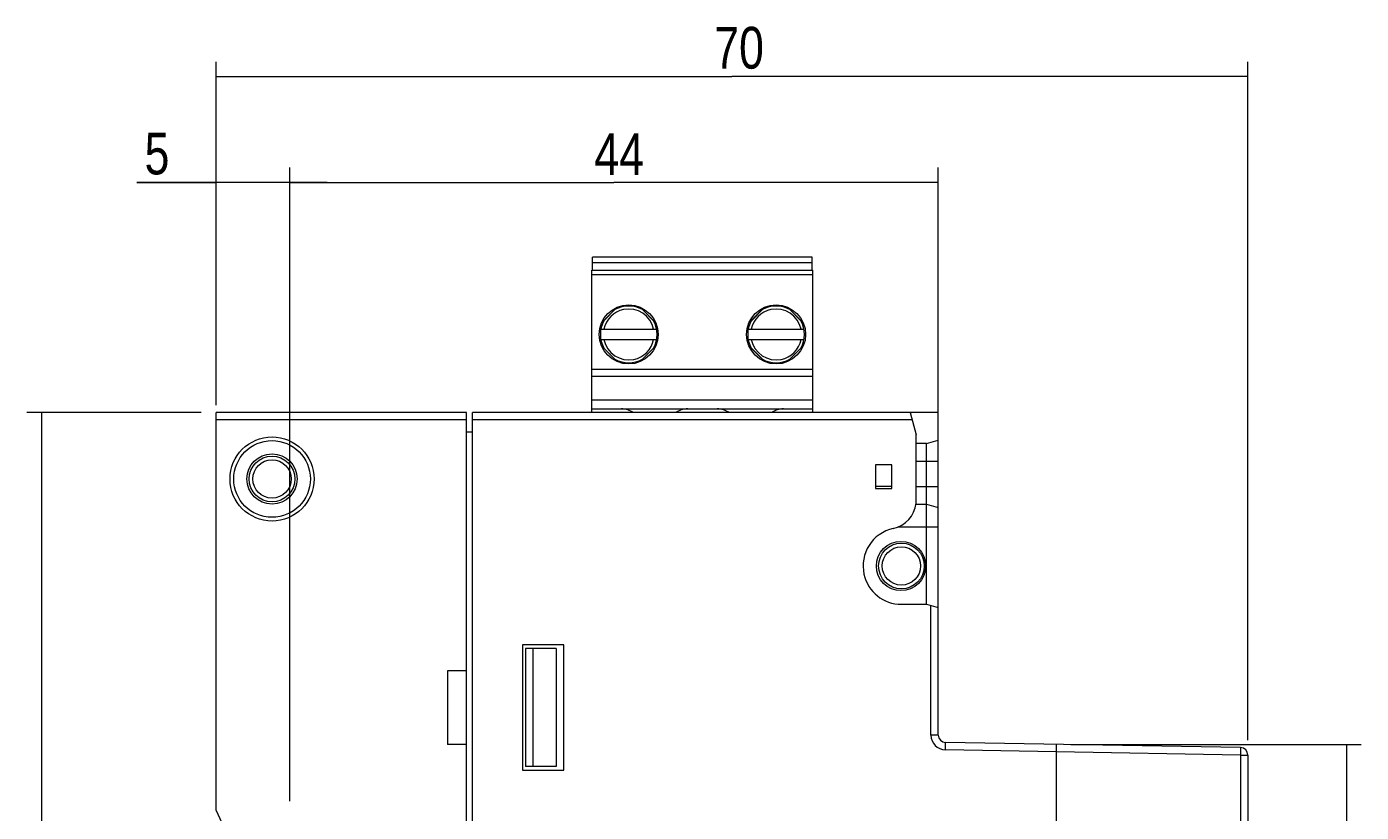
# Model space of a CAD drawing. Extents: x 167 to 469, y 389 to 524.
# Tile 8 of 21: x 233 to 323, y 471 to 524. Entities that reach past the tile are written whole.
import ezdxf

# ---------------------------------------------------------------- set-up
doc = ezdxf.new("R2010")
doc.units = 0
doc.header["$MEASUREMENT"] = 0
doc.layers.get('0').update_dxf_attribs({"lineweight": 0})
doc.layers.add('02___PRT_ALL_AXES', color=7, linetype='Continuous', lineweight=0)

# ---------------------------------------------------------------- blocks, each defined once
blk = doc.blocks.new('Block_1')
at = {"color": 8, "lineweight": 9, "true_color": 0x808080}
blk.add_line((250.728, 471.89), (250.728, 514.854), dxfattribs=at)
at = {"color": 250, "lineweight": 9, "true_color": 0x1d1d1b}
for p, q in [((294.728, 477.371), (294.728, 514.854)), ((250.728, 513.854), (272.728, 513.854)), ((294.728, 513.854), (272.728, 513.854))]:
    blk.add_line(p, q, dxfattribs=at)
at = {"insert": (271.395, 514.354), "char_height": 0.2, "attachment_point": 7}
blk.add_mtext('\\C250;\\c1776925;\\FNetto Pro|b0|i0|c1;\\H2.832000;\\W0.800000;44', dxfattribs=at)
blk = doc.blocks.new('Block_2')
at = {"color": 250, "lineweight": 9, "true_color": 0x1d1d1b}
for p, q in [((245.728, 498.74), (245.728, 522.027)), ((315.728, 476.022), (315.728, 522.027)), ((245.728, 521.027), (280.728, 521.027)), ((315.728, 521.027), (280.728, 521.027))]:
    blk.add_line(p, q, dxfattribs=at)
at = {"insert": (279.528, 521.527), "char_height": 0.2, "attachment_point": 7}
blk.add_mtext('\\C250;\\c1776925;\\FMyriad Pro|b0|i0|c1;\\H2.832000;\\W0.800000;70', dxfattribs=at)
blk = doc.blocks.new('Block_3')
at = {"color": 250, "lineweight": 9, "true_color": 0x1d1d1b}
for p, q in [((303.728, 475.74), (323.429, 475.74)), ((322.429, 475.74), (322.429, 453.24)), ((322.429, 430.74), (322.429, 453.24)), ((303.728, 430.74), (323.429, 430.74))]:
    blk.add_line(p, q, dxfattribs=at)
at = {"insert": (321.929, 452.029), "char_height": 0.2, "attachment_point": 7, "rotation": 90}
blk.add_mtext('\\C250;\\c1776925;\\FNetto Pro|b0|i0|c1;\\H2.832000;\\W0.800000;45', dxfattribs=at)
blk = doc.blocks.new('Block_4')
at = {"color": 250, "lineweight": 9, "true_color": 0x1d1d1b}
for p, q in [((245.728, 498.74), (245.728, 514.854)), ((250.728, 471.89), (250.728, 514.854)), ((240.348, 513.854), (245.728, 513.854)), ((253.278, 513.854), (245.778, 513.854))]:
    blk.add_line(p, q, dxfattribs=at)
at = {"color": 8, "lineweight": 9, "true_color": 0x808080}
blk.add_line((245.728, 513.854), (240.348, 513.854), dxfattribs=at)
at = {"insert": (240.881, 514.354), "char_height": 0.2, "attachment_point": 7}
blk.add_mtext('\\C250;\\c1776925;\\FNetto Pro|b0|i0|c1;\\H2.832000;\\W0.800000;5', dxfattribs=at)
blk = doc.blocks.new('Block_7')
at = {"color": 250, "lineweight": 9, "true_color": 0x1d1d1b}
for p, q in [((244.728, 498.24), (232.883, 498.24)), ((233.883, 498.24), (233.883, 453.24))]:
    blk.add_line(p, q, dxfattribs=at)

msp = doc.modelspace()

# ---------------------------------------------------------------- linework, layer by layer
at = {"color": 18, "lineweight": 9, "true_color": 0x000000}
for p, q in [((271.278, 507.89), (271.278, 508.79)), ((286.178, 508.79), (271.278, 508.79)), ((286.178, 508.39), (271.278, 508.39)), ((286.178, 507.89), (286.178, 508.79)), ((271.228, 498.24), (271.228, 507.89)), ((271.228, 507.89), (286.228, 507.89)), ((286.228, 507.59), (271.228, 507.59)), ((286.228, 498.24), (286.228, 507.89)), ((271.886, 504.319), (272.949, 505.382)), ((272.952, 505.38), (271.889, 504.317)), ((275.568, 504.317), (274.505, 505.38)), ((274.508, 505.382), (275.57, 504.319)), ((281.886, 504.319), (282.949, 505.382)), ((282.952, 505.38), (281.889, 504.317)), ((285.568, 504.317), (284.505, 505.38)), ((284.508, 505.382), (285.57, 504.319)), ((271.836, 503.89), (275.621, 503.89)), ((281.836, 503.89), (285.621, 503.89)), ((271.836, 503.19), (275.621, 503.19)), ((272.949, 501.698), (271.886, 502.761)), ((271.889, 502.763), (272.952, 501.7)), ((274.505, 501.7), (275.568, 502.763)), ((275.57, 502.761), (274.508, 501.698)), ((281.836, 503.19), (285.621, 503.19)), ((282.949, 501.698), (281.886, 502.761)), ((281.889, 502.763), (282.952, 501.7)), ((284.505, 501.7), (285.568, 502.763)), ((285.57, 502.761), (284.508, 501.698)), ((271.228, 501.19), (286.228, 501.19)), ((286.228, 500.69), (271.228, 500.69)), ((286.228, 499.09), (271.228, 499.09)), ((245.728, 471.249), (245.728, 498.24)), ((262.728, 498.24), (245.728, 498.24)), ((262.728, 408.24), (262.728, 498.24)), ((263.128, 408.24), (263.128, 498.24)), ((294.728, 498.24), (263.128, 498.24)), ((271.228, 498.49), (286.228, 498.49)), ((292.827, 498.24), (293.228, 496.74)), ((294.728, 476.371), (294.728, 498.24)), ((262.728, 497.74), (245.728, 497.74)), ((292.96, 497.74), (263.128, 497.74)), ((262.728, 496.94), (263.128, 496.937)), ((293.228, 492.09), (293.228, 496.74)), ((293.929, 496.15), (294.728, 496.364)), ((293.929, 496.15), (293.228, 496.138)), ((293.929, 485.239), (293.929, 496.15)), ((290.478, 494.69), (290.478, 493.09)), ((291.578, 494.69), (290.478, 494.69)), ((291.578, 493.09), (291.578, 494.69)), ((293.228, 494.94), (294.728, 494.94)), ((291.578, 493.24), (290.478, 493.24)), ((290.478, 493.09), (291.578, 493.09)), ((293.228, 493.24), (294.728, 493.24)), ((293.222, 492.042), (293.929, 492.03)), ((293.929, 492.03), (294.728, 491.816)), ((292.019, 490.49), (294.728, 490.49)), ((292.228, 485.24), (293.925, 485.24)), ((293.925, 485.24), (294.728, 485.026)), ((294.228, 476.371), (294.228, 485.159)), ((266.528, 482.49), (266.528, 473.99)), ((269.328, 482.49), (266.528, 482.49)), ((266.728, 482.24), (266.728, 474.24)), ((268.808, 482.24), (266.728, 482.24)), ((267.228, 482.24), (267.228, 474.24)), ((268.808, 482.24), (268.808, 474.24)), ((269.328, 473.99), (269.328, 482.49)), ((261.428, 480.74), (261.428, 475.74)), ((262.728, 480.74), (261.428, 480.74)), ((294.728, 476.371), (294.228, 476.371)), ((262.728, 475.74), (261.428, 475.74)), ((295.211, 475.371), (295.22, 475.871)), ((302.728, 475.24), (295.211, 475.371)), ((315.237, 475.522), (295.22, 475.871)), ((302.728, 475.74), (302.728, 430.74)), ((315.237, 475.022), (302.728, 475.24)), ((315.237, 475.022), (315.728, 475.022)), ((315.237, 475.022), (315.237, 431.458)), ((315.728, 475.022), (315.728, 431.458)), ((266.528, 473.99), (269.328, 473.99)), ((268.808, 474.24), (266.728, 474.24)), ((245.728, 471.249), (247.295, 467.89))]:
    msp.add_line(p, q, dxfattribs=at)
for centre, radius in [((273.728, 503.54), 2), ((283.728, 503.54), 2), ((249.528, 493.74), 2.85), ((249.528, 493.74), 2.6), ((249.528, 493.74), 1.7), ((249.528, 493.74), 1.55), ((292.199, 487.84), 1.67), ((292.228, 487.84), 1.55), ((292.228, 487.84), 1.3)]:
    msp.add_circle(centre, radius, dxfattribs=at)
for points, knots in [([(275.418, 503.89), (275.224, 504.823), (274.311, 505.422), (273.378, 505.229), (272.705, 505.09), (272.179, 504.563), (272.039, 503.89)], [0, 0, 0, 0, 1, 1, 1, 2, 2, 2, 2]), ([(285.418, 503.89), (285.224, 504.823), (284.311, 505.422), (283.378, 505.229), (282.705, 505.09), (282.179, 504.563), (282.039, 503.89)], [0, 0, 0, 0, 1, 1, 1, 2, 2, 2, 2]), ([(272.039, 503.19), (272.233, 502.257), (273.146, 501.658), (274.078, 501.851), (274.752, 501.99), (275.278, 502.517), (275.418, 503.19)], [0, 0, 0, 0, 1, 1, 1, 2, 2, 2, 2]), ([(282.039, 503.19), (282.233, 502.257), (283.146, 501.658), (284.078, 501.851), (284.752, 501.99), (285.278, 502.517), (285.418, 503.19)], [0, 0, 0, 0, 1, 1, 1, 2, 2, 2, 2]), ([(291.668, 490.379), (290.266, 490.07), (289.38, 488.682), (289.689, 487.28), (289.952, 486.088), (291.008, 485.24), (292.228, 485.24)], [0, 0, 0, 0, 1, 1, 1, 2, 2, 2, 2]), ([(315.237, 475.522), (315.238, 475.522), (315.238, 475.52), (315.238, 475.519), (315.238, 475.516), (315.238, 475.514), (315.239, 475.512), (315.239, 475.508), (315.239, 475.504), (315.239, 475.5), (315.239, 475.494), (315.24, 475.489), (315.24, 475.484), (315.24, 475.477), (315.24, 475.47), (315.24, 475.463), (315.24, 475.454), (315.24, 475.446), (315.241, 475.437), (315.241, 475.428), (315.241, 475.418), (315.241, 475.408), (315.241, 475.397), (315.241, 475.386), (315.241, 475.375), (315.241, 475.35), (315.241, 475.325), (315.241, 475.299), (315.24, 475.271), (315.24, 475.242), (315.24, 475.213), (315.24, 475.182), (315.239, 475.15), (315.239, 475.119), (315.238, 475.087), (315.238, 475.054), (315.237, 475.022)], [0, 0, 0, 0, 1, 1, 1, 2, 2, 2, 3, 3, 3, 4, 4, 4, 5, 5, 5, 6, 6, 6, 7, 7, 7, 8, 8, 8, 9, 9, 9, 10, 10, 10, 11, 11, 11, 12, 12, 12, 12])]:
    msp.add_open_spline(points, degree=3, knots=knots, dxfattribs=at)
for points in [[(274.663, 505.223), (274.082, 505.546), (273.375, 505.546), (272.794, 505.223)], [(284.663, 505.223), (284.082, 505.546), (283.375, 505.546), (282.794, 505.223)], [(272.045, 504.473), (271.723, 503.893), (271.723, 503.187), (272.045, 502.607)], [(275.412, 502.607), (275.734, 503.187), (275.734, 503.893), (275.412, 504.473)], [(282.045, 504.473), (281.723, 503.893), (281.723, 503.187), (282.045, 502.607)], [(285.412, 502.607), (285.734, 503.187), (285.734, 503.893), (285.412, 504.473)], [(272.794, 501.857), (273.375, 501.534), (274.082, 501.534), (274.663, 501.857)], [(282.794, 501.857), (283.375, 501.534), (284.082, 501.534), (284.663, 501.857)], [(274.057, 498.24), (273.811, 498.403), (273.523, 498.49), (273.228, 498.49)], [(277.728, 498.49), (277.434, 498.49), (277.145, 498.403), (276.9, 498.24)], [(280.557, 498.24), (280.311, 498.403), (280.023, 498.49), (279.728, 498.49)], [(284.228, 498.49), (283.934, 498.49), (283.645, 498.403), (283.4, 498.24)], [(291.668, 490.379), (292.499, 490.56), (293.125, 491.246), (293.228, 492.09)], [(294.228, 476.371), (294.228, 475.826), (294.666, 475.381), (295.211, 475.371)], [(294.728, 476.371), (294.728, 476.098), (294.947, 475.876), (295.22, 475.871)], [(315.728, 475.022), (315.728, 475.294), (315.51, 475.517), (315.237, 475.522)]]:
    msp.add_open_spline(points, degree=3, dxfattribs=at)
at = {"layer": '02___PRT_ALL_AXES', "color": 18, "lineweight": 9, "true_color": 0x000000}
msp.add_circle((249.528, 493.74), 1.3, dxfattribs=at)

# ---------------------------------------------------------------- block references
for name in ['Block_2', 'Block_4', 'Block_1', 'Block_7', 'Block_3']:
    msp.add_blockref(name, (0, 0))

doc.saveas('drawing.dxf')
